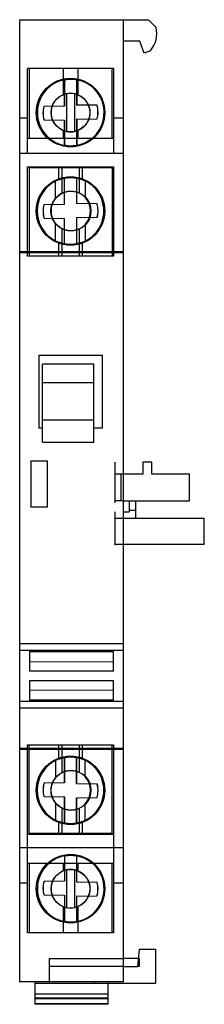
# Model space of a CAD drawing. Header units: millimetres. Extents: x 29.6 to 46.3, y 7.5 to 96.5.
import ezdxf

# ---------------------------------------------------------------- set-up
doc = ezdxf.new("R2010")
doc.units = ezdxf.units.MM
doc.header["$LTSCALE"] = 6.823003
doc.layers.get('0').update_dxf_attribs({"linetype": 'CONTINUOUS'})

msp = doc.modelspace()

# ---------------------------------------------------------------- linework, layer by layer
at = {"color": 7, "linetype": 'Continuous'}
for p, q in [((29.615, 9.536), (29.615, 96.536)), ((29.615, 96.536), (39.014, 96.536)), ((39.014, 9.536), (39.014, 96.536)), ((39.014, 96.533), (41.27, 96.518)), ((41.27, 96.518), (41.952, 95.836)), ((40.475, 94.596), (39.014, 94.604)), ((40.869, 93.515), (40.475, 94.596)), ((41.435, 93.721), (40.869, 93.515)), ((30.315, 87.636), (30.315, 92.136)), ((38.115, 92.136), (30.315, 92.136)), ((30.465, 92.136), (30.465, 85.836)), ((33.544, 92.136), (33.544, 89.743)), ((34.887, 92.136), (34.887, 89.756)), ((37.965, 92.136), (37.965, 85.836)), ((38.115, 92.136), (38.115, 87.636)), ((33.669, 91.108), (33.669, 88.721)), ((33.675, 91.108), (33.669, 91.108)), ((33.675, 88.721), (33.675, 91.108)), ((34.23, 91.161), (34.23, 91.161)), ((34.769, 91.112), (34.769, 88.814)), ((34.775, 91.112), (34.769, 91.112)), ((34.775, 91.112), (34.775, 88.814)), ((33.848, 89.841), (33.848, 86.428)), ((34.606, 86.426), (34.606, 89.843)), ((31.793, 88.698), (31.787, 88.698)), ((31.793, 88.698), (31.787, 88.698)), ((33.675, 88.721), (31.793, 88.698)), ((33.675, 88.721), (33.669, 88.721)), ((34.775, 88.814), (34.769, 88.814)), ((34.775, 88.814), (34.769, 88.814)), ((36.614, 88.791), (34.775, 88.814)), ((36.614, 88.791), (36.608, 88.791)), ((30.315, 87.636), (29.615, 87.636)), ((30.315, 84.436), (30.315, 87.636)), ((31.212, 88.136), (31.203, 88.136)), ((31.817, 87.481), (31.81, 87.481)), ((31.81, 87.481), (31.817, 87.481)), ((31.817, 87.481), (33.675, 87.457)), ((32.478, 88.136), (32.453, 88.136)), ((33.669, 87.457), (33.669, 85.163)), ((33.675, 87.457), (33.669, 87.457)), ((33.675, 85.163), (33.675, 87.457)), ((34.769, 87.55), (34.769, 85.159)), ((34.775, 87.55), (34.769, 87.55)), ((34.775, 87.55), (34.769, 87.55)), ((34.775, 87.55), (36.638, 87.573)), ((34.775, 87.55), (34.775, 85.159)), ((35.975, 88.136), (35.95, 88.136)), ((36.638, 87.573), (36.631, 87.573)), ((37.262, 88.136), (37.253, 88.136)), ((38.115, 87.636), (38.115, 84.436)), ((39.014, 87.636), (38.115, 87.636)), ((33.544, 86.526), (33.544, 85.836)), ((34.887, 86.513), (34.887, 85.836)), ((30.315, 85.836), (32.137, 85.836)), ((32.137, 85.836), (32.263, 85.836)), ((32.263, 85.836), (36.175, 85.836)), ((36.175, 85.836), (36.294, 85.836)), ((36.294, 85.836), (38.115, 85.836)), ((33.675, 85.163), (33.669, 85.163)), ((34.23, 85.111), (34.23, 85.11)), ((34.775, 85.159), (34.769, 85.159)), ((39.014, 84.436), (29.615, 84.436)), ((30.316, 75.136), (30.316, 83.236)), ((30.316, 83.236), (38.116, 83.235)), ((30.466, 83.136), (30.466, 75.136)), ((37.966, 83.136), (30.466, 83.136)), ((33.162, 82.071), (33.162, 83.136)), ((33.418, 83.136), (33.418, 80.833)), ((35.013, 80.858), (35.013, 83.136)), ((35.269, 83.136), (35.269, 82.072)), ((37.966, 83.136), (37.966, 75.136)), ((38.116, 83.235), (38.116, 75.136)), ((32.852, 80.384), (32.852, 81.935)), ((33.658, 79.821), (33.658, 82.212)), ((33.662, 82.212), (33.658, 82.212)), ((33.662, 79.821), (33.662, 82.212)), ((34.203, 82.261), (34.203, 82.261)), ((34.758, 82.209), (34.758, 79.915)), ((34.762, 82.209), (34.758, 82.209)), ((34.762, 82.209), (34.762, 79.915)), ((35.548, 81.952), (35.548, 80.46)), ((33.658, 79.821), (31.793, 79.798)), ((31.796, 79.798), (31.793, 79.798)), ((33.662, 79.821), (33.658, 79.821)), ((33.662, 79.821), (33.658, 79.821)), ((34.762, 79.915), (34.758, 79.915)), ((36.614, 79.891), (34.758, 79.915)), ((36.617, 79.891), (36.614, 79.891)), ((36.617, 79.891), (36.614, 79.891)), ((31.192, 79.236), (31.175, 79.236)), ((31.82, 78.581), (31.816, 78.581)), ((31.816, 78.581), (33.658, 78.557)), ((32.465, 79.236), (32.448, 79.236)), ((33.658, 76.26), (33.658, 78.557)), ((33.662, 78.557), (33.658, 78.557)), ((33.662, 78.557), (33.658, 78.557)), ((33.662, 76.26), (33.662, 78.557)), ((34.758, 78.65), (36.637, 78.673)), ((34.758, 78.65), (34.758, 76.263)), ((34.762, 78.65), (34.758, 78.65)), ((34.762, 78.65), (34.762, 76.263)), ((36.058, 79.236), (36.041, 79.236)), ((36.637, 78.673), (36.641, 78.673)), ((36.641, 78.673), (36.637, 78.673)), ((37.242, 79.236), (37.225, 79.236)), ((32.852, 76.536), (32.852, 78.087)), ((33.418, 77.639), (33.418, 75.136)), ((35.013, 75.136), (35.013, 77.613)), ((35.548, 78.011), (35.548, 76.519)), ((33.162, 75.136), (33.162, 76.4)), ((33.662, 76.26), (33.658, 76.26)), ((34.203, 76.211), (34.203, 76.21)), ((34.761, 76.263), (34.758, 76.263)), ((35.269, 76.4), (35.269, 75.136)), ((39.014, 75.534), (29.615, 75.534)), ((39.014, 75.441), (29.615, 75.441)), ((38.116, 75.136), (30.316, 75.136)), ((31.361, 66.21), (31.361, 59.602)), ((31.361, 66.21), (37.069, 66.21)), ((37.069, 66.21), (37.069, 59.602)), ((31.691, 58.326), (31.691, 65.391)), ((36.321, 65.391), (31.691, 65.391)), ((36.321, 58.326), (36.321, 65.391)), ((31.691, 63.735), (36.321, 63.735)), ((36.321, 60.33), (31.691, 60.33)), ((31.691, 59.602), (31.361, 59.602)), ((37.069, 59.602), (36.321, 59.602)), ((31.691, 58.326), (36.321, 58.326)), ((30.615, 56.646), (30.615, 52.443)), ((30.615, 56.646), (32.115, 56.646)), ((32.115, 56.646), (32.115, 52.44)), ((38.214, 56.536), (38.214, 52.836)), ((40.765, 56.536), (40.765, 55.436)), ((41.565, 56.536), (40.765, 56.536)), ((41.565, 55.436), (41.565, 56.536)), ((39.014, 55.436), (38.214, 55.436)), ((38.764, 55.436), (38.764, 53.036)), ((40.765, 55.436), (39.014, 55.436)), ((44.965, 55.436), (41.565, 55.436)), ((44.965, 53.036), (44.965, 55.436)), ((39.014, 53.036), (38.214, 53.036)), ((39.014, 53.036), (44.965, 53.036)), ((39.514, 53.036), (39.514, 52.036)), ((40.114, 52.136), (40.114, 53.036)), ((30.615, 52.443), (30.615, 52.446)), ((32.115, 52.44), (30.615, 52.443)), ((38.214, 52.036), (38.214, 49.026)), ((39.014, 52.036), (39.514, 52.036)), ((40.114, 52.136), (39.514, 52.136)), ((40.114, 51.426), (40.114, 52.135)), ((39.014, 51.426), (38.214, 51.426)), ((46.316, 51.426), (39.014, 51.426)), ((46.316, 49.09), (46.316, 51.426)), ((39.014, 49.09), (38.214, 49.09)), ((46.316, 49.09), (39.014, 49.09)), ((39.014, 40.087), (29.615, 40.087)), ((39.014, 39.486), (29.615, 39.486)), ((30.515, 39.386), (38.115, 39.386)), ((30.515, 39.386), (30.515, 37.618)), ((38.115, 37.618), (38.115, 39.386)), ((38.115, 38.458), (30.515, 38.439)), ((38.115, 37.618), (30.515, 37.618)), ((38.115, 36.754), (30.515, 36.754)), ((30.515, 36.754), (30.515, 34.986)), ((38.115, 34.986), (38.115, 36.754)), ((30.515, 35.932), (38.115, 35.914)), ((39.014, 34.886), (29.615, 34.886)), ((38.115, 34.986), (30.515, 34.986)), ((39.014, 34.284), (29.615, 34.284)), ((39.014, 30.63), (29.615, 30.63)), ((39.014, 30.536), (29.615, 30.536)), ((30.315, 21.636), (30.316, 30.946)), ((30.316, 30.946), (38.116, 30.946)), ((30.466, 22.946), (30.466, 30.946)), ((33.162, 29.681), (33.162, 30.946)), ((33.418, 30.946), (33.418, 28.443)), ((35.013, 28.468), (35.013, 30.946)), ((35.269, 30.946), (35.269, 29.682)), ((37.966, 22.946), (37.966, 30.946)), ((38.116, 30.946), (38.115, 21.636)), ((32.852, 29.545), (32.852, 27.994)), ((33.658, 29.822), (33.662, 29.822)), ((33.658, 29.822), (33.658, 27.524)), ((33.658, 29.822), (33.658, 27.524)), ((33.662, 29.822), (33.662, 27.524)), ((33.662, 27.524), (33.662, 29.822)), ((34.203, 29.871), (34.203, 29.871)), ((34.761, 29.819), (34.758, 29.819)), ((34.758, 27.431), (34.758, 29.819)), ((34.758, 27.431), (34.758, 29.819)), ((34.762, 27.431), (34.761, 29.819)), ((34.762, 29.819), (34.762, 27.431)), ((35.548, 28.07), (35.548, 29.562)), ((31.192, 26.846), (31.175, 26.846)), ((33.658, 27.524), (31.816, 27.501)), ((31.82, 27.501), (31.816, 27.501)), ((32.465, 26.846), (32.448, 26.846)), ((33.662, 27.524), (33.658, 27.524)), ((33.662, 27.524), (33.658, 27.524)), ((34.762, 27.431), (34.758, 27.431)), ((36.637, 27.408), (34.758, 27.431)), ((36.058, 26.846), (36.041, 26.846)), ((36.637, 27.408), (36.641, 27.408)), ((36.641, 27.408), (36.637, 27.408)), ((37.242, 26.846), (37.225, 26.846)), ((31.793, 26.283), (31.796, 26.283)), ((31.793, 26.283), (33.658, 26.26)), ((33.662, 26.26), (33.658, 26.26)), ((33.662, 26.26), (33.658, 26.26)), ((33.658, 26.26), (33.658, 23.87)), ((33.658, 26.26), (33.658, 23.87)), ((33.662, 26.26), (33.662, 23.87)), ((33.662, 23.87), (33.662, 26.26)), ((34.758, 26.167), (36.614, 26.191)), ((34.762, 26.167), (34.758, 26.167)), ((34.758, 23.873), (34.758, 26.167)), ((34.758, 23.873), (34.758, 26.167)), ((34.762, 23.873), (34.762, 26.167)), ((34.762, 26.167), (34.762, 23.873)), ((36.614, 26.191), (36.617, 26.191)), ((36.617, 26.191), (36.614, 26.191)), ((32.852, 25.697), (32.852, 24.146)), ((33.418, 25.249), (33.418, 22.946)), ((35.013, 22.946), (35.013, 25.223)), ((35.548, 24.129), (35.548, 25.621)), ((33.162, 22.946), (33.162, 24.01)), ((33.662, 23.87), (33.658, 23.87)), ((34.203, 23.821), (34.203, 23.82)), ((34.758, 23.873), (34.762, 23.873)), ((35.269, 24.01), (35.269, 22.946)), ((38.116, 22.846), (30.316, 22.845)), ((37.966, 22.946), (30.466, 22.946)), ((39.014, 21.634), (29.615, 21.634)), ((38.115, 21.636), (30.315, 21.636)), ((30.315, 18.437), (30.315, 21.635)), ((38.115, 21.635), (38.115, 18.437)), ((33.675, 20.918), (33.669, 20.918)), ((33.669, 20.918), (33.669, 18.625)), ((33.675, 20.918), (33.675, 18.625)), ((34.23, 20.971), (34.23, 20.971)), ((34.769, 20.922), (34.775, 20.922)), ((34.769, 20.922), (34.769, 18.531)), ((34.775, 18.531), (34.775, 20.922)), ((30.315, 20.246), (32.137, 20.246)), ((30.465, 20.246), (30.465, 13.946)), ((32.263, 20.246), (32.137, 20.246)), ((32.263, 20.246), (36.175, 20.246)), ((33.544, 20.246), (33.544, 19.555)), ((33.848, 19.653), (33.848, 16.24)), ((34.606, 16.238), (34.606, 19.655)), ((34.887, 20.246), (34.887, 19.568)), ((36.294, 20.246), (36.175, 20.246)), ((36.294, 20.246), (38.115, 20.246)), ((37.965, 20.246), (37.965, 13.946)), ((30.315, 18.437), (29.615, 18.437)), ((30.315, 13.946), (30.315, 18.437)), ((31.212, 17.946), (31.203, 17.946)), ((31.817, 18.601), (31.81, 18.601)), ((31.81, 18.601), (31.817, 18.601)), ((33.675, 18.625), (31.817, 18.601)), ((32.478, 17.946), (32.453, 17.946)), ((33.675, 18.625), (33.669, 18.625)), ((34.775, 18.531), (34.769, 18.531)), ((34.775, 18.531), (34.769, 18.531)), ((36.638, 18.508), (34.775, 18.531)), ((35.975, 17.946), (35.951, 17.946)), ((36.638, 18.508), (36.631, 18.508)), ((37.262, 17.946), (37.253, 17.946)), ((39.014, 18.437), (38.115, 18.437)), ((38.115, 18.437), (38.115, 13.946)), ((31.793, 17.383), (31.787, 17.383)), ((31.787, 17.383), (31.793, 17.383)), ((31.793, 17.383), (33.675, 17.36)), ((33.675, 17.36), (33.669, 17.36)), ((33.669, 17.36), (33.669, 14.973)), ((33.675, 17.36), (33.675, 14.973)), ((34.775, 17.267), (34.769, 17.267)), ((34.775, 17.267), (34.769, 17.267)), ((34.769, 17.267), (34.769, 14.969)), ((34.775, 17.267), (36.614, 17.291)), ((34.775, 14.969), (34.775, 17.267)), ((36.608, 17.291), (36.614, 17.291)), ((33.544, 16.338), (33.544, 13.946)), ((34.887, 16.326), (34.887, 13.946)), ((33.669, 14.973), (33.675, 14.973)), ((34.23, 14.921), (34.23, 14.92)), ((34.775, 14.969), (34.769, 14.969)), ((38.115, 13.946), (30.315, 13.946)), ((40.315, 10.917), (40.45, 12.491)), ((40.45, 12.491), (41.915, 12.491)), ((41.915, 12.491), (41.915, 9.396)), ((32.315, 11.625), (39.014, 11.625)), ((32.315, 9.536), (32.315, 11.625)), ((40.376, 11.628), (39.014, 11.628)), ((40.376, 11.628), (40.415, 11.628)), ((40.415, 11.625), (40.376, 11.625)), ((40.415, 11.628), (40.415, 10.917)), ((39.014, 10.917), (32.315, 10.917)), ((39.014, 10.917), (40.315, 10.917)), ((40.415, 10.917), (40.315, 10.917)), ((39.014, 9.536), (29.615, 9.536)), ((31.015, 7.495), (31.015, 9.536)), ((31.015, 9.396), (41.915, 9.396)), ((32.315, 9.396), (32.315, 9.536)), ((36.315, 9.536), (36.315, 9.396)), ((37.615, 9.396), (37.615, 9.536)), ((37.615, 7.495), (37.615, 9.396)), ((31.015, 8.429), (37.615, 8.429)), ((31.015, 8.082), (37.615, 8.082)), ((31.015, 8.02), (37.615, 8.02)), ((37.615, 7.524), (31.015, 7.524)), ((37.615, 7.495), (31.015, 7.495))]:
    msp.add_line(p, q, dxfattribs=at)
for centre, radius in [((34.215, 88.136), 3.1), ((34.202, 88.135), 1.749), ((34.215, 79.236), 3.097), ((34.262, 79.236), 1.797), ((34.215, 26.846), 3.097), ((34.262, 26.846), 1.797), ((34.215, 17.946), 3.1), ((34.202, 17.947), 1.749)]:
    msp.add_circle(centre, radius, dxfattribs=at)
for centre, radius, start, end in [((39.615, 95.286), 2.4, 319.32151, 13.24801), ((34.228, 88.136), 3.025, 310.50665, 229.49335), ((34.237, 88.136), 3.025, 100.70252, 259.2974), ((34.237, 88.136), 3.025, 280.25379, 79.74614), ((34.234, 88.12), 1.764, 102.64271, 113.04869), ((34.234, 88.12), 1.763, 102.64382, 113.05217), ((34.232, 88.135), 1.749, 77.64059, 102.66693), ((34.234, 88.149), 1.734, 67.89445, 77.62129), ((34.234, 88.149), 1.734, 67.89079, 77.62002), ((34.209, 88.136), 2.487, 166.92815, 195.27066), ((34.216, 88.136), 2.487, 166.92762, 195.2712), ((34.209, 88.136), 2.487, 346.92817, 15.27064), ((34.215, 88.136), 2.487, 346.92764, 15.27118), ((34.235, 88.149), 1.764, 246.94593, 257.35072), ((34.232, 88.134), 1.749, 257.33307, 282.35938), ((34.234, 88.121), 1.735, 282.3865, 292.10937), ((34.234, 88.12), 1.735, 282.38235, 292.10716), ((34.2, 79.236), 3.025, 100.31638, 259.67975), ((34.215, 79.249), 3.012, 110.44683, 116.90057), ((34.213, 79.253), 3.008, 110.44254, 116.90651), ((34.2, 79.236), 3.025, 280.63367, 79.36245), ((34.214, 79.22), 3.04, 63.95724, 69.69019), ((34.214, 79.222), 3.039, 63.95607, 69.69234), ((34.233, 79.236), 1.797, 140.26579, 219.73419), ((34.239, 79.236), 1.801, 140.37135, 219.62865), ((34.233, 79.236), 1.797, 317.04759, 42.95239), ((34.238, 79.235), 1.794, 0.01424, 43.05642), ((34.215, 79.236), 2.487, 166.92414, 195.26862), ((34.219, 79.236), 2.487, 166.92468, 195.26808), ((34.215, 79.236), 2.487, 346.92413, 15.26864), ((34.218, 79.236), 2.487, 346.92466, 15.2681), ((34.238, 79.236), 1.794, 316.94342, 359.98597), ((34.216, 79.226), 3.016, 243.1027, 249.54824), ((34.214, 79.222), 3.012, 243.09917, 249.55343), ((34.214, 79.249), 3.038, 290.30746, 296.04412), ((34.217, 79.244), 3.033, 290.30264, 296.04992), ((34.2, 26.846), 3.025, 100.32022, 259.68359), ((34.216, 26.855), 3.016, 110.45176, 116.8973), ((34.214, 26.859), 3.012, 110.44657, 116.90083), ((34.206, 26.84), 3.031, 90.05525, 100.35483), ((34.203, 26.882), 2.989, 86.39962, 89.98623), ((34.202, 26.86), 3.011, 82.86062, 86.42077), ((34.192, 26.793), 3.078, 79.3473, 82.82964), ((34.2, 26.846), 3.025, 280.63752, 79.36629), ((34.214, 26.832), 3.038, 63.95588, 69.69254), ((34.217, 26.837), 3.033, 63.95008, 69.69736), ((34.233, 26.846), 1.797, 140.26579, 219.73419), ((34.239, 26.846), 1.801, 140.37137, 219.62864), ((34.233, 26.846), 1.797, 317.04759, 42.95239), ((34.238, 26.845), 1.794, 0.01424, 43.05642), ((34.215, 26.846), 2.487, 164.73138, 193.07586), ((34.219, 26.846), 2.487, 164.73191, 193.07533), ((34.238, 26.846), 1.794, 316.94342, 359.98597), ((34.215, 26.846), 2.487, 344.73137, 13.07587), ((34.218, 26.846), 2.487, 344.7319, 13.07534), ((34.215, 26.832), 3.012, 243.09943, 249.55317), ((34.213, 26.828), 3.008, 243.09349, 249.55746), ((34.214, 26.861), 3.04, 290.30981, 296.04276), ((34.214, 26.859), 3.039, 290.30766, 296.04393), ((34.209, 26.869), 3.049, 259.66479, 266.48725), ((34.204, 26.805), 2.984, 266.49948, 269.9845), ((34.203, 26.809), 2.989, 270.01374, 273.60231), ((34.198, 26.867), 3.047, 273.61866, 280.66032), ((34.237, 17.946), 3.025, 100.70252, 259.2974), ((34.234, 17.935), 3.036, 90.70767, 100.72681), ((34.23, 18.035), 2.936, 90.00046, 90.6629), ((34.229, 17.972), 2.999, 85.3917, 89.97859), ((34.23, 17.971), 3, 83.10981, 85.41524), ((34.219, 17.893), 3.079, 79.72767, 83.08463), ((34.237, 17.946), 3.025, 280.25379, 79.74614), ((34.228, 17.946), 3.025, 130.50665, 49.49335), ((34.234, 17.933), 1.763, 102.64382, 113.05261), ((34.232, 17.947), 1.749, 77.64062, 102.66693), ((34.234, 17.962), 1.734, 67.88702, 77.61712), ((34.209, 17.946), 2.487, 164.72933, 193.07185), ((34.216, 17.946), 2.487, 164.7288, 193.07238), ((34.209, 17.946), 2.487, 344.72936, 13.07183), ((34.215, 17.946), 2.487, 344.72882, 13.07236), ((34.235, 17.962), 1.764, 246.95056, 257.35344), ((34.232, 17.947), 1.749, 257.33307, 282.35941), ((34.234, 17.934), 1.735, 282.38238, 292.10189), ((34.234, 17.933), 1.735, 282.38238, 292.10682), ((34.241, 17.998), 3.078, 259.27799, 262.78318), ((34.231, 17.931), 3.01, 262.81427, 266.39855), ((34.231, 17.91), 2.99, 266.37787, 269.98661), ((34.229, 17.903), 2.983, 270.01584, 273.48091), ((34.225, 17.969), 3.049, 273.49235, 280.2726)]:
    msp.add_arc(centre, radius, start, end, dxfattribs=at)
for centre, major_axis, ratio, start_param, end_param in [((34.237, 88.136), (0, 3.025), 0.999934, 0.186752, 2.95484), ((34.23, 88.136), (0, 3.025), 0.999934, 6.104265, 6.469938), ((34.237, 88.136), (0, 3.025), 0.999934, -1.078223, -0.178921), ((34.237, 88.136), (0, 3.025), 0.999934, 3.320513, 5.144863), ((34.237, 88.136), (0, 3.025), 0.999934, 5.144863, 5.204962), ((34.209, 88.136), (0, 2.487), 0.999934, 1.342635, 1.837337), ((34.215, 88.136), (0, 2.487), 0.999934, 1.342635, 1.837337), ((34.209, 88.136), (0, 2.487), 0.999934, -1.798958, -1.304256), ((34.215, 88.136), (0, 2.487), 0.999934, -1.798958, -1.304256), ((34.196, 88.136), (0, 3.025), 0.999934, -3.848567, -3.83996), ((34.196, 88.136), (0, 3.025), 0.999934, 2.443225, 2.744548), ((34.196, 88.136), (0, 3.025), 0.999934, -3.538637, -2.434618), ((34.23, 88.136), (0, 3.025), 0.999934, 2.95484, 3.320513), ((34.217, 79.236), (0, 3.025), 0.999967, 0.468339, 2.673254), ((34.2, 79.236), (0, 3.025), 0.999967, 0.180013, 1.081033), ((34.203, 79.236), (0, 3.025), 0.999967, -0.185658, 0.180013), ((34.2, 79.236), (0, 3.025), 0.999967, -2.956041, -0.185658), ((34.217, 79.236), (0, 3.025), 0.999967, 5.818138, 5.827486), ((34.217, 79.236), (0, 3.025), 0.999967, -2.273696, -0.465048), ((34.2, 79.236), (0, 3.025), 0.999967, 1.135805, 1.99702), ((34.2, 79.236), (0, 3.025), 0.999967, 1.081033, 1.135805), ((34.215, 79.236), (0, 2.487), 0.999967, 1.342581, 1.837283), ((34.219, 79.236), (0, 2.487), 0.999967, 1.342581, 1.837283), ((34.215, 79.236), (0, 2.487), 0.999967, -1.799012, -1.304309), ((34.219, 79.236), (0, 2.487), 0.999967, -1.799012, -1.304309), ((34.2, 79.236), (0, 3.025), 0.999967, 1.99702, 2.075927), ((34.2, 79.236), (0, 3.025), 0.999967, -4.207258, -3.321713), ((34.217, 79.236), (0, 3.025), 0.999967, 3.597292, 4.009489), ((34.203, 79.236), (0, 3.025), 0.999967, -3.321713, -2.956041), ((34.217, 26.846), (0, 3.025), 0.999967, 0.468339, 2.673254), ((34.2, 26.846), (0, 3.025), 0.999967, 0.18012, 1.065684), ((34.203, 26.846), (0, 3.025), 0.999967, -0.185551, 0.18012), ((34.2, 26.846), (0, 3.025), 0.999967, 3.327251, 6.097634), ((34.217, 26.846), (0, 3.025), 0.999967, 5.415325, 5.827486), ((34.217, 26.846), (0, 3.025), 0.999967, -2.676545, -0.867861), ((34.2, 26.846), (0, 3.025), 0.999967, 1.144592, 2.00581), ((34.2, 26.846), (0, 3.025), 0.999967, 1.065684, 1.144592), ((34.215, 26.846), (0, 2.487), 0.999967, 1.304309, 1.799011), ((34.219, 26.846), (0, 2.487), 0.999967, 1.304309, 1.799011), ((34.215, 26.846), (0, 2.487), 0.999967, -1.837284, -1.342581), ((34.219, 26.846), (0, 2.487), 0.999967, -1.837284, -1.342581), ((34.2, 26.846), (0, 3.025), 0.999967, 2.00581, 2.060578), ((34.2, 26.846), (0, 3.025), 0.999967, -4.222607, -3.321606), ((34.217, 26.846), (0, 3.025), 0.999967, 3.597292, 3.60664), ((34.203, 26.846), (0, 3.025), 0.999967, -3.321606, -2.955934), ((34.237, 17.946), (0, 3.025), 0.999934, 0.186752, 2.95484), ((34.196, 17.946), (0, 3.025), 0.999934, 6.767883, 6.99016), ((34.196, 17.946), (0, 3.025), 0.999934, 0.397044, 0.484698), ((34.196, 17.946), (0, 3.025), 0.999934, 5.576211, 6.68023), ((34.23, 17.946), (0, 3.025), 0.999934, -0.178921, 0.186752), ((34.237, 17.946), (0, 3.025), 0.999934, 4.279937, 6.104265), ((34.209, 17.946), (0, 2.487), 0.999934, 1.304255, 1.798958), ((34.215, 17.946), (0, 2.487), 0.999934, 1.304255, 1.798958), ((34.209, 17.946), (0, 2.487), 0.999934, -1.837337, -1.342635), ((34.215, 17.946), (0, 2.487), 0.999934, -1.837337, -1.342635), ((34.237, 17.946), (0, 3.025), 0.999934, -2.962672, -2.063351), ((34.237, 17.946), (0, 3.025), 0.999934, -2.063351, -2.003248), ((34.23, 17.946), (0, 3.025), 0.999934, -3.328345, -2.962672)]:
    msp.add_ellipse(centre, major_axis=major_axis, ratio=ratio, start_param=start_param, end_param=end_param, dxfattribs=at)
for points, knots in [([(33.669, 91.108), (33.741, 91.122), (33.888, 91.144), (34.108, 91.161), (34.329, 91.162), (34.549, 91.147), (34.696, 91.126), (34.769, 91.112)], [0, 0, 0, 0, 0.201082, 0.400542, 0.599458, 0.798919, 1, 1, 1, 1]), ([(32.478, 88.136), (32.478, 88.179), (32.481, 88.267), (32.496, 88.396), (32.52, 88.525), (32.555, 88.652), (32.598, 88.776), (32.652, 88.898), (32.714, 89.016), (32.786, 89.128), (32.868, 89.237), (32.959, 89.34), (33.06, 89.437), (33.168, 89.527), (33.285, 89.609), (33.41, 89.682), (33.498, 89.723), (33.544, 89.743)], [0, 0, 0, 0, 0.064162, 0.128233, 0.191641, 0.256181, 0.320694, 0.385404, 0.45107, 0.516442, 0.581925, 0.649681, 0.718547, 0.787294, 0.857189, 0.927227, 1, 1, 1, 1]), ([(32.478, 88.136), (32.478, 88.179), (32.481, 88.267), (32.496, 88.396), (32.52, 88.525), (32.554, 88.651), (32.598, 88.776), (32.652, 88.897), (32.714, 89.015), (32.786, 89.128), (32.868, 89.236), (32.959, 89.34), (33.059, 89.437), (33.169, 89.528), (33.286, 89.609), (33.411, 89.682), (33.499, 89.724), (33.544, 89.743)], [0, 0, 0, 0, 0.064156, 0.128143, 0.191432, 0.256, 0.320327, 0.385149, 0.450921, 0.516297, 0.581683, 0.649385, 0.718666, 0.787591, 0.857724, 0.927692, 1, 1, 1, 1]), ([(34.887, 89.756), (34.936, 89.736), (35.031, 89.692), (35.166, 89.615), (35.291, 89.527), (35.407, 89.429), (35.515, 89.323), (35.612, 89.208), (35.697, 89.087), (35.771, 88.961), (35.833, 88.831), (35.885, 88.696), (35.925, 88.558), (35.955, 88.418), (35.972, 88.277), (35.975, 88.183), (35.975, 88.136)], [0, 0, 0, 0, 0.076697, 0.151407, 0.224848, 0.297297, 0.371798, 0.444322, 0.514599, 0.585896, 0.655562, 0.72397, 0.794541, 0.863476, 0.931573, 1, 1, 1, 1]), ([(34.887, 89.756), (34.934, 89.736), (35.027, 89.694), (35.159, 89.619), (35.283, 89.533), (35.4, 89.436), (35.509, 89.329), (35.607, 89.214), (35.694, 89.092), (35.769, 88.965), (35.833, 88.832), (35.885, 88.696), (35.926, 88.557), (35.955, 88.416), (35.972, 88.276), (35.975, 88.182), (35.975, 88.136)], [0, 0, 0, 0, 0.074397, 0.147614, 0.220204, 0.292386, 0.367283, 0.440455, 0.511548, 0.584001, 0.654896, 0.724254, 0.79539, 0.864674, 0.932536, 1, 1, 1, 1]), ([(33.544, 86.526), (33.495, 86.547), (33.401, 86.592), (33.269, 86.67), (33.146, 86.759), (33.032, 86.857), (32.927, 86.963), (32.833, 87.077), (32.749, 87.196), (32.677, 87.32), (32.616, 87.45), (32.566, 87.583), (32.526, 87.719), (32.498, 87.858), (32.481, 87.996), (32.478, 88.089), (32.478, 88.136)], [0, 0, 0, 0, 0.077341, 0.152403, 0.226005, 0.298478, 0.372926, 0.445333, 0.515165, 0.586302, 0.655924, 0.724584, 0.795102, 0.863943, 0.931867, 1, 1, 1, 1]), ([(33.544, 86.526), (33.497, 86.546), (33.406, 86.59), (33.275, 86.667), (33.153, 86.753), (33.038, 86.851), (32.932, 86.958), (32.836, 87.073), (32.751, 87.194), (32.677, 87.32), (32.615, 87.451), (32.565, 87.585), (32.525, 87.722), (32.497, 87.861), (32.481, 87.998), (32.478, 88.09), (32.478, 88.136)], [0, 0, 0, 0, 0.074801, 0.148452, 0.221503, 0.294132, 0.36951, 0.442948, 0.513849, 0.586132, 0.656766, 0.725861, 0.79677, 0.865566, 0.932963, 1, 1, 1, 1]), ([(35.975, 88.136), (35.975, 88.091), (35.972, 88.002), (35.957, 87.87), (35.932, 87.74), (35.897, 87.612), (35.853, 87.486), (35.799, 87.363), (35.735, 87.244), (35.661, 87.129), (35.577, 87.019), (35.484, 86.915), (35.381, 86.816), (35.269, 86.726), (35.15, 86.645), (35.023, 86.573), (34.933, 86.532), (34.887, 86.513)], [0, 0, 0, 0, 0.064672, 0.128866, 0.192135, 0.256471, 0.320595, 0.385133, 0.450838, 0.516615, 0.58248, 0.650335, 0.719361, 0.788112, 0.857957, 0.927711, 1, 1, 1, 1]), ([(35.975, 88.136), (35.975, 88.091), (35.972, 88.002), (35.957, 87.87), (35.932, 87.739), (35.897, 87.61), (35.852, 87.484), (35.797, 87.36), (35.733, 87.241), (35.659, 87.126), (35.575, 87.017), (35.482, 86.912), (35.379, 86.815), (35.267, 86.725), (35.148, 86.644), (35.021, 86.573), (34.933, 86.532), (34.887, 86.513)], [0, 0, 0, 0, 0.064543, 0.128892, 0.192499, 0.257404, 0.321751, 0.386733, 0.452719, 0.518416, 0.584041, 0.65159, 0.720615, 0.789226, 0.858993, 0.928413, 1, 1, 1, 1]), ([(34.769, 85.159), (34.696, 85.146), (34.549, 85.125), (34.329, 85.109), (34.108, 85.11), (33.888, 85.127), (33.741, 85.15), (33.669, 85.163)], [0, 0, 0, 0, 0.201081, 0.400542, 0.599458, 0.798918, 1, 1, 1, 1]), ([(33.162, 82.071), (33.212, 82.09), (33.312, 82.124), (33.464, 82.167), (33.616, 82.202), (33.77, 82.229), (33.927, 82.248), (34.084, 82.259), (34.238, 82.262), (34.389, 82.257), (34.538, 82.245), (34.686, 82.225), (34.833, 82.198), (34.978, 82.164), (35.124, 82.122), (35.22, 82.09), (35.269, 82.072)], [0, 0, 0, 0, 0.074066, 0.147746, 0.220248, 0.290919, 0.366192, 0.439865, 0.511014, 0.580638, 0.65033, 0.719884, 0.788156, 0.858482, 0.927533, 1, 1, 1, 1]), ([(33.662, 82.212), (33.735, 82.225), (33.881, 82.246), (34.102, 82.262), (34.322, 82.261), (34.543, 82.244), (34.689, 82.222), (34.762, 82.209)], [0, 0, 0, 0, 0.201139, 0.400599, 0.599515, 0.798975, 1, 1, 1, 1]), ([(33.418, 80.833), (33.455, 80.852), (33.53, 80.887), (33.646, 80.932), (33.763, 80.969), (33.883, 80.998), (34.003, 81.018), (34.12, 81.03), (34.234, 81.034), (34.347, 81.03), (34.459, 81.02), (34.571, 81.003), (34.683, 80.978), (34.793, 80.947), (34.904, 80.907), (34.976, 80.876), (35.013, 80.858)], [0, 0, 0, 0, 0.075847, 0.149605, 0.225447, 0.299081, 0.374034, 0.445425, 0.513262, 0.580462, 0.649344, 0.718175, 0.786264, 0.856246, 0.925907, 1, 1, 1, 1]), ([(32.852, 78.087), (32.821, 78.125), (32.763, 78.2), (32.685, 78.321), (32.618, 78.445), (32.562, 78.575), (32.515, 78.708), (32.48, 78.842), (32.455, 78.978), (32.44, 79.114), (32.436, 79.249), (32.442, 79.384), (32.459, 79.519), (32.485, 79.652), (32.522, 79.783), (32.568, 79.911), (32.623, 80.036), (32.689, 80.156), (32.764, 80.273), (32.821, 80.347), (32.852, 80.384)], [0, 0, 0, 0, 0.058447, 0.114957, 0.172164, 0.228561, 0.285199, 0.341244, 0.396338, 0.451081, 0.505496, 0.559776, 0.613942, 0.66826, 0.723104, 0.777899, 0.832347, 0.887495, 0.942455, 1, 1, 1, 1]), ([(33.418, 80.833), (33.373, 80.81), (33.286, 80.76), (33.163, 80.676), (33.049, 80.583), (32.943, 80.48), (32.846, 80.369), (32.758, 80.249), (32.681, 80.127), (32.616, 80.004), (32.563, 79.881), (32.521, 79.758), (32.488, 79.635), (32.465, 79.509), (32.451, 79.375), (32.448, 79.284), (32.448, 79.236)], [0, 0, 0, 0, 0.076601, 0.15247, 0.227233, 0.300612, 0.378054, 0.453435, 0.526587, 0.597426, 0.666038, 0.731068, 0.795552, 0.860211, 0.926485, 1, 1, 1, 1]), ([(36.041, 79.236), (36.041, 79.283), (36.038, 79.376), (36.021, 79.515), (35.994, 79.653), (35.956, 79.787), (35.908, 79.919), (35.849, 80.048), (35.779, 80.172), (35.7, 80.292), (35.609, 80.406), (35.509, 80.513), (35.399, 80.614), (35.28, 80.705), (35.152, 80.788), (35.061, 80.836), (35.013, 80.858)], [0, 0, 0, 0, 0.069508, 0.138537, 0.207201, 0.276726, 0.345305, 0.414968, 0.486189, 0.5558, 0.627584, 0.701005, 0.773631, 0.848123, 0.922267, 1, 1, 1, 1]), ([(35.548, 80.46), (35.586, 80.42), (35.656, 80.339), (35.747, 80.212), (35.822, 80.084), (35.886, 79.95), (35.939, 79.809), (35.982, 79.663), (36.011, 79.521), (36.027, 79.381), (36.033, 79.243), (36.029, 79.107), (36.014, 78.974), (35.989, 78.842), (35.955, 78.712), (35.911, 78.584), (35.858, 78.461), (35.797, 78.343), (35.727, 78.231), (35.644, 78.119), (35.582, 78.048), (35.548, 78.011)], [0, 0, 0, 0, 0.061058, 0.118795, 0.173541, 0.225809, 0.284738, 0.34089, 0.394303, 0.446662, 0.497709, 0.547818, 0.597714, 0.646668, 0.696654, 0.747643, 0.797209, 0.845627, 0.89521, 0.944575, 1, 1, 1, 1]), ([(32.448, 79.236), (32.448, 79.186), (32.451, 79.091), (32.467, 78.952), (32.492, 78.819), (32.528, 78.689), (32.575, 78.561), (32.632, 78.434), (32.701, 78.311), (32.778, 78.193), (32.865, 78.08), (32.959, 77.975), (33.06, 77.879), (33.17, 77.791), (33.289, 77.71), (33.374, 77.662), (33.418, 77.639)], [0, 0, 0, 0, 0.075452, 0.144697, 0.213491, 0.281752, 0.350765, 0.421772, 0.493445, 0.565333, 0.637885, 0.710558, 0.780008, 0.851121, 0.924305, 1, 1, 1, 1]), ([(35.013, 77.613), (35.06, 77.635), (35.151, 77.683), (35.279, 77.766), (35.398, 77.857), (35.508, 77.957), (35.61, 78.066), (35.701, 78.182), (35.782, 78.303), (35.852, 78.429), (35.91, 78.559), (35.958, 78.69), (35.995, 78.825), (36.022, 78.961), (36.038, 79.098), (36.041, 79.19), (36.041, 79.236)], [0, 0, 0, 0, 0.076913, 0.151943, 0.225522, 0.297822, 0.372407, 0.445667, 0.51645, 0.588446, 0.658204, 0.726607, 0.795959, 0.864127, 0.931846, 1, 1, 1, 1]), ([(36.041, 79.236), (36.041, 79.189), (36.038, 79.096), (36.021, 78.957), (35.994, 78.819), (35.956, 78.683), (35.907, 78.551), (35.848, 78.423), (35.779, 78.299), (35.7, 78.18), (35.61, 78.066), (35.509, 77.958), (35.398, 77.857), (35.279, 77.766), (35.15, 77.683), (35.06, 77.635), (35.013, 77.613)], [0, 0, 0, 0, 0.069245, 0.13804, 0.207177, 0.277264, 0.345605, 0.415268, 0.486404, 0.555747, 0.627326, 0.701147, 0.774098, 0.84903, 0.923123, 1, 1, 1, 1]), ([(35.013, 77.613), (34.976, 77.595), (34.9, 77.563), (34.784, 77.521), (34.666, 77.489), (34.545, 77.464), (34.425, 77.447), (34.308, 77.439), (34.195, 77.438), (34.083, 77.445), (33.971, 77.458), (33.859, 77.479), (33.747, 77.507), (33.638, 77.542), (33.527, 77.586), (33.455, 77.62), (33.418, 77.639)], [0, 0, 0, 0, 0.075317, 0.148679, 0.224313, 0.297659, 0.372239, 0.443309, 0.511029, 0.57791, 0.646847, 0.715945, 0.784365, 0.854831, 0.925128, 1, 1, 1, 1]), ([(35.269, 76.4), (35.219, 76.381), (35.118, 76.347), (34.966, 76.304), (34.814, 76.269), (34.659, 76.242), (34.503, 76.223), (34.345, 76.212), (34.191, 76.209), (34.04, 76.214), (33.891, 76.227), (33.744, 76.246), (33.597, 76.273), (33.453, 76.307), (33.307, 76.349), (33.211, 76.382), (33.162, 76.4)], [0, 0, 0, 0, 0.074299, 0.148187, 0.220841, 0.2916, 0.367029, 0.440697, 0.511834, 0.58134, 0.650964, 0.720375, 0.788552, 0.858718, 0.927653, 1, 1, 1, 1]), ([(34.762, 76.263), (34.689, 76.249), (34.542, 76.227), (34.322, 76.21), (34.101, 76.209), (33.881, 76.225), (33.734, 76.246), (33.662, 76.26)], [0, 0, 0, 0, 0.201139, 0.400599, 0.599515, 0.798975, 1, 1, 1, 1]), ([(33.162, 29.681), (33.212, 29.7), (33.312, 29.734), (33.464, 29.777), (33.616, 29.812), (33.77, 29.839), (33.927, 29.858), (34.084, 29.869), (34.238, 29.872), (34.389, 29.867), (34.538, 29.855), (34.686, 29.835), (34.833, 29.808), (34.978, 29.774), (35.124, 29.732), (35.22, 29.7), (35.269, 29.682)], [0, 0, 0, 0, 0.074076, 0.147762, 0.220263, 0.290933, 0.366194, 0.43985, 0.510996, 0.580604, 0.650296, 0.719849, 0.788132, 0.858463, 0.927526, 1, 1, 1, 1]), ([(33.662, 29.822), (33.734, 29.835), (33.881, 29.856), (34.101, 29.872), (34.322, 29.871), (34.542, 29.855), (34.689, 29.832), (34.762, 29.819)], [0, 0, 0, 0, 0.201025, 0.400485, 0.599401, 0.798861, 1, 1, 1, 1]), ([(33.418, 28.443), (33.455, 28.462), (33.53, 28.497), (33.646, 28.542), (33.763, 28.579), (33.883, 28.608), (34.003, 28.628), (34.121, 28.64), (34.234, 28.644), (34.347, 28.64), (34.459, 28.63), (34.571, 28.613), (34.683, 28.588), (34.793, 28.557), (34.904, 28.517), (34.976, 28.486), (35.013, 28.468)], [0, 0, 0, 0, 0.07586, 0.14962, 0.225507, 0.29915, 0.374115, 0.44551, 0.513336, 0.58051, 0.649371, 0.718212, 0.786279, 0.856253, 0.925908, 1, 1, 1, 1]), ([(32.852, 27.994), (32.821, 27.957), (32.763, 27.881), (32.685, 27.761), (32.618, 27.636), (32.562, 27.507), (32.515, 27.374), (32.48, 27.239), (32.455, 27.104), (32.44, 26.968), (32.436, 26.832), (32.442, 26.697), (32.459, 26.563), (32.485, 26.43), (32.522, 26.298), (32.568, 26.17), (32.623, 26.045), (32.689, 25.925), (32.764, 25.808), (32.821, 25.734), (32.852, 25.697)], [0, 0, 0, 0, 0.058447, 0.114957, 0.172164, 0.228561, 0.285199, 0.341244, 0.396338, 0.451081, 0.505496, 0.559776, 0.613942, 0.66826, 0.723104, 0.777899, 0.832347, 0.887495, 0.942455, 1, 1, 1, 1]), ([(32.448, 26.846), (32.448, 26.892), (32.451, 26.983), (32.467, 27.119), (32.493, 27.255), (32.53, 27.391), (32.578, 27.523), (32.636, 27.652), (32.704, 27.775), (32.781, 27.893), (32.868, 28.006), (32.963, 28.11), (33.065, 28.205), (33.173, 28.292), (33.291, 28.372), (33.375, 28.42), (33.418, 28.443)], [0, 0, 0, 0, 0.07012, 0.138859, 0.210269, 0.281212, 0.353209, 0.42495, 0.496578, 0.568091, 0.6402, 0.713321, 0.78269, 0.852961, 0.925254, 1, 1, 1, 1]), ([(35.013, 28.468), (35.06, 28.446), (35.151, 28.398), (35.279, 28.316), (35.398, 28.225), (35.508, 28.124), (35.61, 28.016), (35.701, 27.9), (35.782, 27.778), (35.852, 27.652), (35.91, 27.523), (35.958, 27.391), (35.995, 27.257), (36.022, 27.121), (36.038, 26.984), (36.041, 26.892), (36.041, 26.846)], [0, 0, 0, 0, 0.076913, 0.151943, 0.225522, 0.297822, 0.372407, 0.445667, 0.51645, 0.588446, 0.658204, 0.726607, 0.795959, 0.864127, 0.931846, 1, 1, 1, 1]), ([(35.013, 28.468), (35.059, 28.447), (35.148, 28.4), (35.274, 28.319), (35.392, 28.229), (35.502, 28.13), (35.605, 28.021), (35.698, 27.905), (35.779, 27.782), (35.85, 27.655), (35.91, 27.524), (35.958, 27.391), (35.995, 27.256), (36.022, 27.12), (36.038, 26.983), (36.041, 26.891), (36.041, 26.846)], [0, 0, 0, 0, 0.074897, 0.148667, 0.221576, 0.293692, 0.368737, 0.44253, 0.513999, 0.586801, 0.657451, 0.726324, 0.796238, 0.86469, 0.932344, 1, 1, 1, 1]), ([(35.548, 25.621), (35.586, 25.662), (35.656, 25.742), (35.747, 25.869), (35.822, 25.997), (35.886, 26.132), (35.939, 26.272), (35.982, 26.418), (36.011, 26.561), (36.027, 26.701), (36.033, 26.839), (36.029, 26.974), (36.014, 27.108), (35.989, 27.239), (35.955, 27.369), (35.911, 27.497), (35.858, 27.621), (35.797, 27.738), (35.727, 27.851), (35.644, 27.962), (35.582, 28.033), (35.548, 28.07)], [0, 0, 0, 0, 0.061058, 0.118795, 0.173541, 0.225809, 0.284738, 0.34089, 0.394303, 0.446662, 0.497709, 0.547818, 0.597714, 0.646668, 0.696654, 0.747643, 0.797209, 0.845627, 0.89521, 0.944575, 1, 1, 1, 1]), ([(33.418, 25.249), (33.373, 25.272), (33.286, 25.321), (33.163, 25.405), (33.049, 25.498), (32.943, 25.601), (32.846, 25.713), (32.758, 25.832), (32.681, 25.954), (32.616, 26.077), (32.563, 26.2), (32.521, 26.323), (32.488, 26.447), (32.465, 26.573), (32.451, 26.706), (32.448, 26.798), (32.448, 26.846)], [0, 0, 0, 0, 0.076601, 0.15247, 0.227233, 0.300612, 0.378054, 0.453435, 0.526587, 0.597426, 0.666038, 0.731068, 0.795552, 0.860211, 0.926485, 1, 1, 1, 1]), ([(36.041, 26.846), (36.041, 26.799), (36.038, 26.705), (36.021, 26.566), (35.994, 26.429), (35.956, 26.294), (35.908, 26.162), (35.849, 26.033), (35.779, 25.909), (35.7, 25.79), (35.609, 25.676), (35.509, 25.568), (35.399, 25.468), (35.28, 25.376), (35.152, 25.293), (35.061, 25.246), (35.013, 25.223)], [0, 0, 0, 0, 0.069508, 0.138537, 0.207201, 0.276726, 0.345305, 0.414968, 0.486189, 0.5558, 0.627584, 0.701005, 0.773631, 0.848123, 0.922267, 1, 1, 1, 1]), ([(35.013, 25.223), (34.976, 25.205), (34.9, 25.173), (34.784, 25.131), (34.666, 25.099), (34.545, 25.074), (34.426, 25.057), (34.308, 25.049), (34.195, 25.048), (34.083, 25.055), (33.971, 25.068), (33.859, 25.089), (33.748, 25.117), (33.638, 25.152), (33.527, 25.196), (33.455, 25.23), (33.418, 25.249)], [0, 0, 0, 0, 0.075295, 0.148646, 0.224272, 0.297623, 0.372163, 0.443232, 0.510952, 0.577819, 0.646744, 0.715875, 0.784325, 0.854809, 0.925141, 1, 1, 1, 1]), ([(35.269, 24.01), (35.219, 23.991), (35.118, 23.957), (34.966, 23.914), (34.814, 23.879), (34.659, 23.852), (34.503, 23.833), (34.345, 23.822), (34.191, 23.819), (34.04, 23.824), (33.891, 23.837), (33.744, 23.856), (33.597, 23.883), (33.453, 23.917), (33.307, 23.959), (33.211, 23.992), (33.162, 24.01)], [0, 0, 0, 0, 0.074311, 0.148209, 0.220867, 0.291623, 0.367066, 0.440728, 0.511859, 0.581345, 0.650965, 0.72037, 0.788544, 0.858708, 0.927644, 1, 1, 1, 1]), ([(34.762, 23.873), (34.689, 23.859), (34.543, 23.837), (34.322, 23.82), (34.102, 23.819), (33.881, 23.835), (33.735, 23.856), (33.662, 23.87)], [0, 0, 0, 0, 0.201025, 0.400485, 0.599401, 0.798861, 1, 1, 1, 1]), ([(33.669, 20.918), (33.741, 20.932), (33.888, 20.954), (34.108, 20.971), (34.329, 20.972), (34.549, 20.957), (34.696, 20.936), (34.769, 20.922)], [0, 0, 0, 0, 0.201082, 0.400542, 0.599458, 0.798919, 1, 1, 1, 1]), ([(32.478, 17.946), (32.478, 17.989), (32.481, 18.077), (32.495, 18.207), (32.52, 18.336), (32.554, 18.462), (32.598, 18.587), (32.651, 18.709), (32.714, 18.827), (32.786, 18.94), (32.867, 19.048), (32.959, 19.152), (33.059, 19.249), (33.168, 19.339), (33.285, 19.421), (33.41, 19.494), (33.498, 19.536), (33.544, 19.555)], [0, 0, 0, 0, 0.064176, 0.128269, 0.191702, 0.25628, 0.320846, 0.385605, 0.451276, 0.516633, 0.582098, 0.649833, 0.718682, 0.787399, 0.857262, 0.927265, 1, 1, 1, 1]), ([(32.478, 17.946), (32.478, 17.989), (32.481, 18.077), (32.496, 18.207), (32.52, 18.335), (32.554, 18.462), (32.598, 18.587), (32.651, 18.708), (32.714, 18.826), (32.786, 18.94), (32.867, 19.048), (32.958, 19.152), (33.059, 19.249), (33.169, 19.34), (33.286, 19.421), (33.411, 19.494), (33.499, 19.536), (33.544, 19.555)], [0, 0, 0, 0, 0.064173, 0.128178, 0.191483, 0.25608, 0.320454, 0.385319, 0.451099, 0.516471, 0.581857, 0.649554, 0.718828, 0.787718, 0.857809, 0.927732, 1, 1, 1, 1]), ([(34.887, 19.568), (34.936, 19.548), (35.031, 19.504), (35.166, 19.427), (35.291, 19.339), (35.407, 19.241), (35.515, 19.134), (35.612, 19.02), (35.697, 18.899), (35.771, 18.773), (35.834, 18.642), (35.885, 18.507), (35.926, 18.369), (35.955, 18.228), (35.972, 18.087), (35.975, 17.993), (35.975, 17.946)], [0, 0, 0, 0, 0.076626, 0.151282, 0.224679, 0.297097, 0.37156, 0.444088, 0.514409, 0.585771, 0.655477, 0.723883, 0.794463, 0.863421, 0.931549, 1, 1, 1, 1]), ([(34.887, 19.568), (34.935, 19.549), (35.027, 19.506), (35.16, 19.431), (35.283, 19.345), (35.4, 19.248), (35.509, 19.141), (35.607, 19.026), (35.694, 18.904), (35.769, 18.776), (35.833, 18.643), (35.886, 18.507), (35.926, 18.368), (35.955, 18.226), (35.972, 18.086), (35.975, 17.992), (35.975, 17.946)], [0, 0, 0, 0, 0.074385, 0.14758, 0.220138, 0.292292, 0.367121, 0.440267, 0.511378, 0.58386, 0.654766, 0.724115, 0.795236, 0.864548, 0.932465, 1, 1, 1, 1]), ([(33.544, 16.338), (33.495, 16.359), (33.402, 16.404), (33.269, 16.482), (33.147, 16.571), (33.033, 16.668), (32.928, 16.775), (32.833, 16.888), (32.75, 17.008), (32.678, 17.132), (32.616, 17.261), (32.566, 17.394), (32.526, 17.53), (32.498, 17.668), (32.481, 17.807), (32.478, 17.899), (32.478, 17.946)], [0, 0, 0, 0, 0.077339, 0.152414, 0.226039, 0.29854, 0.373002, 0.445444, 0.515308, 0.586492, 0.656115, 0.724749, 0.795237, 0.864042, 0.931925, 1, 1, 1, 1]), ([(35.975, 17.946), (35.975, 17.901), (35.972, 17.812), (35.957, 17.68), (35.932, 17.55), (35.897, 17.421), (35.852, 17.295), (35.797, 17.171), (35.732, 17.052), (35.658, 16.937), (35.575, 16.828), (35.482, 16.724), (35.379, 16.626), (35.267, 16.537), (35.148, 16.456), (35.021, 16.385), (34.933, 16.344), (34.887, 16.326)], [0, 0, 0, 0, 0.064494, 0.128806, 0.192367, 0.257254, 0.321631, 0.386635, 0.452616, 0.518294, 0.58391, 0.65148, 0.720533, 0.789151, 0.858924, 0.928367, 1, 1, 1, 1]), ([(34.769, 14.969), (34.696, 14.956), (34.549, 14.935), (34.329, 14.919), (34.108, 14.92), (33.888, 14.937), (33.741, 14.96), (33.669, 14.973)], [0, 0, 0, 0, 0.201081, 0.400542, 0.599458, 0.798918, 1, 1, 1, 1])]:
    msp.add_open_spline(points, degree=3, knots=knots, dxfattribs=at)

doc.saveas('drawing.dxf')
